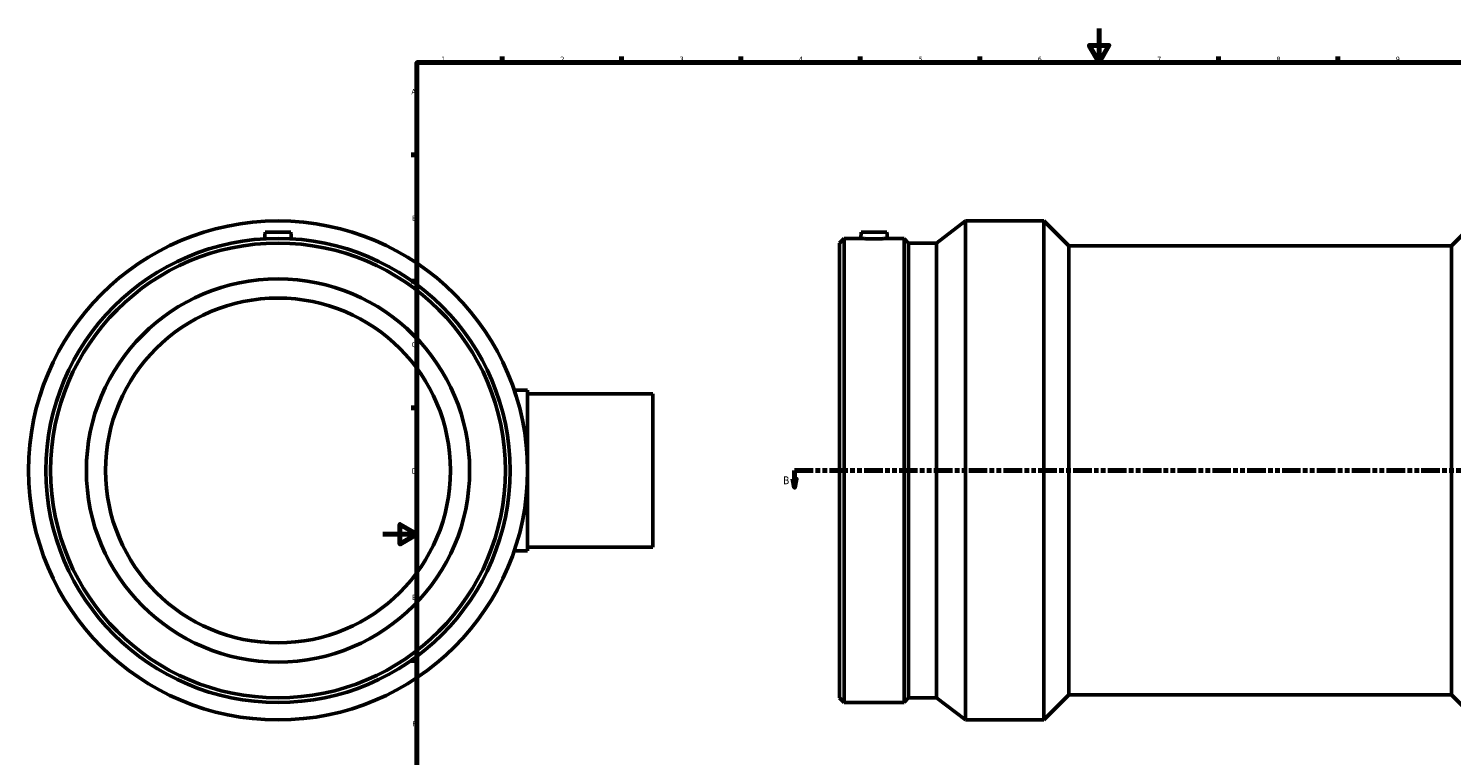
# Model space of a CAD drawing. Header units: millimetres. Extents: x -208 to 1425, y -260 to 1413.
# Tile 2 of 6: x -208 to 627, y 167 to 594. Entities that reach past the tile are written whole.
import ezdxf

# ---------------------------------------------------------------- set-up
doc = ezdxf.new("R2010")
doc.units = ezdxf.units.MM
doc.linetypes.add('DOUBLE_DASH_CHAIN', pattern=[1.2403, 0.6614, -0.0827, 0.1654, -0.0827, 0.1654, -0.0827])
for name, color, linetype, lineweight in [('Border (ANSI)', 7, 'Continuous', 70), ('Section Line (ANSI)', 7, 'DOUBLE_DASH_CHAIN', 70), ('Visible (ANSI)', 7, 'Continuous', 50)]:
    doc.layers.add(name, color=color, linetype=linetype, lineweight=lineweight)
doc.styles.add('Label Text (ANSI)', font='tahoma.ttf')
doc.styles.add('Note Text (ANSI)', font='tahoma.ttf')

# ---------------------------------------------------------------- blocks, each defined once
blk = doc.blocks.new('Borders Default Border')
at = {"layer": 'Border (ANSI)'}
for p, q in [((70.08, 574), (70.08, 577.45)), ((140.17, 574), (140.17, 577.45)), ((210.25, 574), (210.25, 577.45)), ((280.33, 574), (280.33, 577.45)), ((350.42, 574), (350.42, 577.45)), ((490.58, 574), (490.58, 577.45)), ((560.67, 574), (560.67, 577.45)), ((20, 519.75), (16.55, 519.75)), ((20, 445.5), (16.55, 445.5)), ((20, 371.25), (16.55, 371.25)), ((20, 222.75), (16.55, 222.75))]:
    blk.add_line(p, q, dxfattribs=at)
at = {"layer": 'Border (ANSI)', "flags": 128}
for points in [[(420.5, 594), (420.5, 574), (414.73, 584), (426.27, 584), (420.5, 574)], [(20, 20), (20, 574), (821, 574), (821, 20), (20, 20)], [(0, 297), (20, 297), (10, 302.77), (10, 291.23), (20, 297)]]:
    blk.add_lwpolyline(points, dxfattribs=at)
at = {"layer": 'Border (ANSI)', "char_height": 3.05, "attachment_point": 7, "style": 'Note Text (ANSI)'}
for s, insert in [('1', (34.35, 574.4)), ('2', (104.2, 574.4)), ('3', (174.26, 574.34)), ('4', (244.23, 574.4)), ('5', (314.48, 574.34)), ('6', (384.49, 574.34)), ('7', (454.6, 574.4)), ('8', (524.63, 574.33)), ('9', (594.7, 574.34)), ('A', (16.78, 555.35)), ('B', (17.15, 481.1)), ('C', (16.95, 406.8)), ('D', (16.96, 332.6)), ('E', (17.21, 258.35)), ('F', (17.29, 184.1))]:
    blk.add_mtext(s, dxfattribs=dict(at, insert=insert))
blk = doc.blocks.new('2dTransSection0')
at = {"layer": 'Section Line (ANSI)', "linetype": 'DOUBLE_DASH_CHAIN', "ltscale": 16.48111}
blk.add_line((241.73, 334.43), (763.61, 334.43), dxfattribs=at)
at = {"layer": 'Section Line (ANSI)', "linetype": 'Continuous'}
for p, q in [((241.73, 334.43), (252.57, 334.43)), ((241.73, 334.43), (241.73, 329.43)), ((752.77, 334.43), (763.61, 334.43)), ((763.61, 334.43), (763.61, 329.43)), ((240.73, 329.43), (241.73, 324.43)), ((242.73, 329.43), (240.73, 329.43)), ((241.73, 329.43), (241.73, 324.43)), ((241.73, 324.43), (242.73, 329.43)), ((762.61, 329.43), (763.61, 324.43)), ((764.61, 329.43), (762.61, 329.43)), ((763.61, 329.43), (763.61, 324.43)), ((763.61, 324.43), (764.61, 329.43))]:
    blk.add_line(p, q, dxfattribs=at)
at = {"layer": 'Section Line (ANSI)', "linetype": 'Continuous', "flags": 128}
for points in [[(240.73, 329.43), (241.73, 324.43), (242.73, 329.43), (240.73, 329.43)], [(762.61, 329.43), (763.61, 324.43), (764.61, 329.43), (762.61, 329.43)]]:
    blk.add_lwpolyline(points, dxfattribs=at)
at = {"layer": 'Section Line (ANSI)'}
for points in [[(240.73, 329.43), (241.73, 324.43), (242.73, 329.43), (240.73, 329.43)], [(762.61, 329.43), (763.61, 324.43), (764.61, 329.43), (762.61, 329.43)]]:
    blk.add_solid(points, dxfattribs=at)
at = {"layer": 'Section Line (ANSI)', "char_height": 4.57, "attachment_point": 7, "style": 'Label Text (ANSI)'}
for insert in [(234.99, 326.36), (767.57, 326.36)]:
    blk.add_mtext('B', dxfattribs=dict(at, insert=insert))

msp = doc.modelspace()

# ---------------------------------------------------------------- linework, layer by layer
at = {"layer": 'Visible (ANSI)'}
for p, q in [((324.965, 467.947), (342.131, 480.927)), ((342.131, 187.927), (342.131, 480.927)), ((342.131, 480.927), (387.996, 480.927)), ((387.996, 187.927), (387.996, 480.927)), ((402.646, 466.277), (387.996, 480.927)), ((627.416, 466.277), (642.066, 480.927)), ((-69.041, 474.427), (-69.39, 470.446)), ((-54.041, 474.427), (-69.041, 474.427)), ((-54.041, 474.427), (-53.693, 470.446)), ((268.031, 467.947), (270.756, 470.672)), ((268.031, 200.907), (268.031, 467.947)), ((270.756, 198.182), (270.756, 470.672)), ((270.756, 470.672), (280.536, 470.672)), ((280.865, 474.427), (280.536, 470.672)), ((280.865, 474.427), (295.865, 474.427)), ((295.865, 474.427), (296.193, 470.672)), ((296.193, 470.672), (305.973, 470.672)), ((305.973, 198.182), (305.973, 470.672)), ((308.698, 467.947), (305.973, 470.672)), ((308.698, 200.907), (308.698, 467.947)), ((308.698, 467.947), (324.965, 467.947)), ((324.965, 200.907), (324.965, 467.947)), ((402.646, 202.577), (402.646, 466.277)), ((402.646, 466.277), (627.416, 466.277)), ((627.416, 202.577), (627.416, 466.277)), ((84.959, 381.677), (77.13, 381.677)), ((84.959, 381.677), (84.959, 287.177)), ((158.459, 379.427), (84.959, 379.427)), ((158.459, 289.427), (158.459, 379.427)), ((84.959, 287.177), (77.13, 287.177)), ((158.459, 289.427), (84.959, 289.427)), ((268.031, 200.907), (270.756, 198.182)), ((308.698, 200.907), (305.973, 198.182)), ((308.698, 200.907), (324.965, 200.907)), ((324.965, 200.907), (342.131, 187.927)), ((402.646, 202.577), (387.996, 187.927)), ((402.646, 202.577), (627.416, 202.577)), ((627.416, 202.577), (642.066, 187.927)), ((270.756, 198.182), (305.973, 198.182)), ((342.131, 187.927), (387.996, 187.927))]:
    msp.add_line(p, q, dxfattribs=at)
for radius in [146.5, 136.245, 133.52, 112.5, 101.25]:
    msp.add_circle((-61.541, 334.427), radius, dxfattribs=at)
msp.add_open_spline([(296.193, 470.672), (296.193, 470.672), (295.997, 470.661), (295.2, 470.618), (294.599, 470.588), (293.21, 470.531), (292.329, 470.501), (290.399, 470.458), (289.349, 470.446), (287.38, 470.446), (286.33, 470.458), (284.4, 470.501), (283.519, 470.531), (282.131, 470.588), (281.529, 470.618), (280.732, 470.661), (280.536, 470.672), (280.536, 470.672)], degree=3, knots=[1.1813321, 1.1813321, 1.1813321, 1.1813321, 1.4765799, 1.4765799, 1.7718277, 1.7718277, 2.0672459, 2.0672459, 2.3626641, 2.3626641, 2.6580823, 2.6580823, 2.9535006, 2.9535006, 3.2487484, 3.2487484, 3.5439962, 3.5439962, 3.5439962, 3.5439962], dxfattribs=at)

# ---------------------------------------------------------------- block references
msp.add_blockref('Borders Default Border', (0, 0))
at = {"layer": 'Section Line (ANSI)'}
msp.add_blockref('2dTransSection0', (0, 0), dxfattribs=at)

doc.saveas('drawing.dxf')
